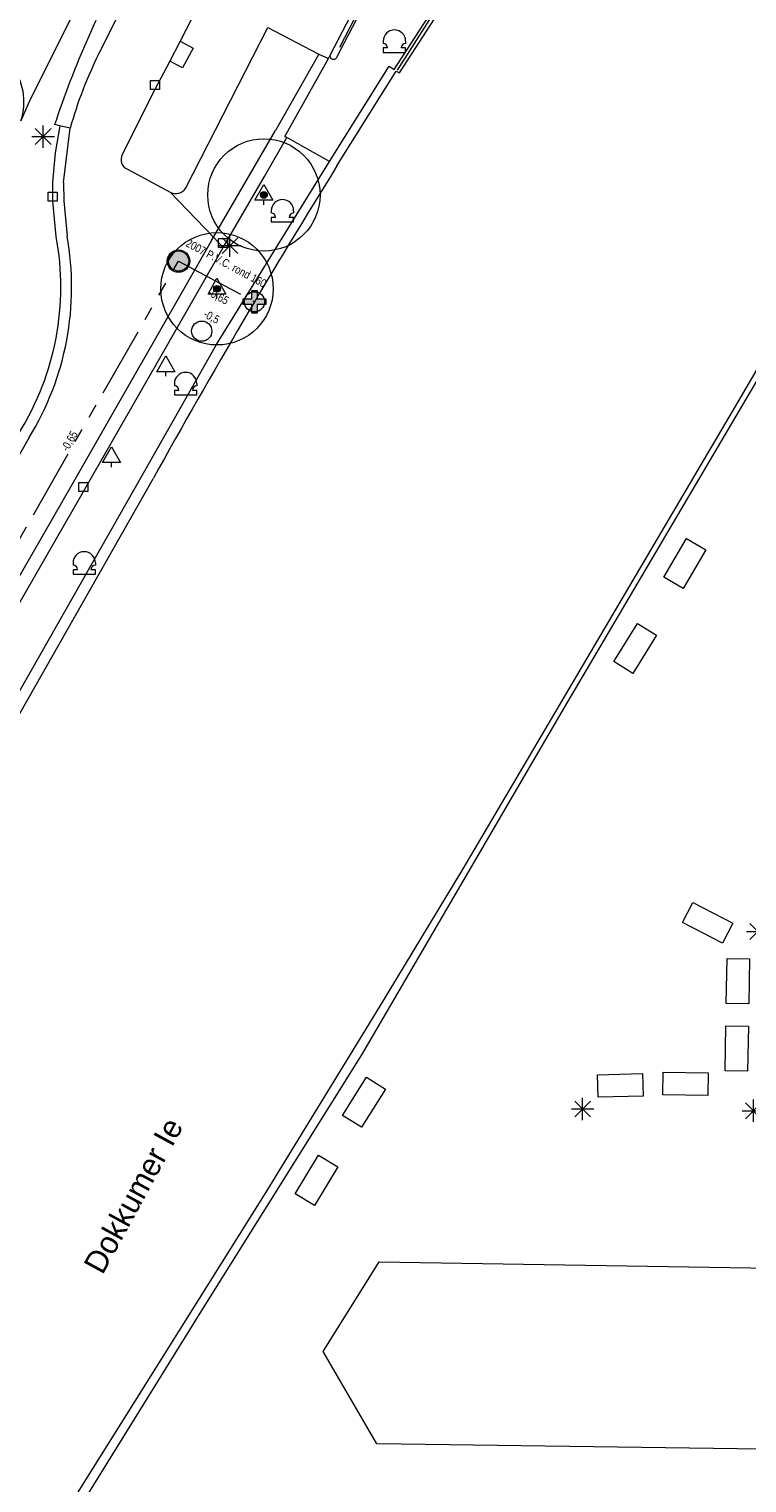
# Model space of a CAD drawing. Header units: millimetres. Extents: x 812 to 183790, y 13 to 580968.
# Tile 174 of 256: x 182710 to 182742, y 580682 to 580746. Entities that reach past the tile are written whole.
import ezdxf

# ---------------------------------------------------------------- set-up
doc = ezdxf.new("R2010")
doc.units = ezdxf.units.MM
doc.header["$LTSCALE"] = 5
for name, pattern in [('DGN2', [448.0004, 224.0002, -224.0002]), ('DGN3', [672.0006, 448.0004, -224.0002]), ('PHANTOM2', [1.25, 0.625, -0.125, 0.125, -0.125, 0.125, -0.125])]:
    doc.linetypes.add(name, pattern=pattern)
for name, color, linetype, lineweight in [('000 BOB begin', 252, 'Continuous', 13), ('000 BOB eind', 252, 'Continuous', 13), ('000 Specificaties_S', 252, 'Continuous', 13), ('025 FIKTIEVE PUT', 252, 'Continuous', 0), ('026 LOZINGSPUNT RWA', 252, 'Continuous', 13), ('047 HEMELWATER AFVOER', 252, 'PHANTOM2', 13), ('bank', 252, 'Continuous', 9), ('beheer openbare ruimte wegbeheer', 252, 'Continuous', 9), ('boom', 252, 'Continuous', 9), ('hek', 252, 'DGN3', 9), ('hoofdgebouw', 252, 'Continuous', 9), ('inspectie- rioolput', 252, 'Continuous', 9), ('kant verharding', 252, 'Continuous', 9), ('kolk', 252, 'Continuous', 9), ('lichtmast', 252, 'Continuous', 9), ('maaiveld', 6, 'Continuous', 0), ('N-XX-AL-M', 7, 'Continuous', 0), ('openbaar ruimte label', 252, 'Continuous', 9)]:
    doc.layers.add(name, color=color, linetype=linetype, lineweight=lineweight)
for name, color, linetype, lineweight, true_color in [('bolder', 7, 'Continuous', 0, 0xe17000), ('Kademuur breder dan 30cm', 1, 'Continuous', 0, 0xff0000), ('kunstwerk', 7, 'Continuous', 13, 0x00a800)]:
    doc.layers.add(name, color=color, linetype=linetype, lineweight=lineweight, true_color=true_color)
doc.styles.add('Arial Narrow', font='Arial Narrow.shx')
doc.styles.add('NLCS-ISO-M200-T18', font='txt', dxfattribs={"height": 0.36})
doc.styles.add('Styledgn000', font='dgn000.shx')
doc.dimstyles.new('NLCS-M200-T18-PIJL_X_L2_H1', dxfattribs={"dimscale": 0.2, "dimtxt": 0.36, "dimasz": 2, "dimexe": 2, "dimexo": 1, "dimgap": 0.7, "dimtad": 1, "dimzin": 0, "dimdsep": 46, "dimtxsty": 'NLCS-ISO-M200-T18', "dimcen": 0, "dimdle": 2, "dimclrd": 256, "dimclre": 256, "dimclrt": 256, "dimadec": 1, "dimazin": 0, "dimtfac": 1, "dimtofl": 0, "dimtmove": 1, "dimatfit": 0, "dimfxl": 2, "dimfxlon": 1, "dimtfillclr": 254, "dimtolj": 1, "dimtzin": 0, "dimlwd": 18, "dimlwe": 18, "dimarcsym": 0})

# ---------------------------------------------------------------- blocks, each defined once
blk = doc.blocks.new('BOOM2')
at = {"layer": 'boom', "color": 251, "linetype": 'Continuous', "lineweight": 0, "true_color": 0x696969}
blk.add_line((0, -0.433), (0, -0.233), dxfattribs=at)
at = {"layer": 'boom', "color": 251, "linetype": 'Continuous', "lineweight": 0, "true_color": 0x696969, "flags": 128}
blk.add_lwpolyline([(-0.4, -0.233), (0, 0.467), (0.4, -0.233), (-0.4, -0.233)], dxfattribs=at)
blk = doc.blocks.new('BOOM22')
at = {"layer": 'boom', "color": 251, "linetype": 'Continuous', "lineweight": 0, "true_color": 0x696969}
blk.add_line((0, -0.433), (0, -0.233), dxfattribs=at)
at = {"layer": 'boom', "color": 251, "linetype": 'Continuous', "lineweight": 0, "true_color": 0x696969, "flags": 128}
blk.add_lwpolyline([(-0.4, -0.233), (0, 0.467), (0.4, -0.233), (-0.4, -0.233)], dxfattribs=at)
blk = doc.blocks.new('SKOLK87')
at = {"layer": 'kolk', "color": 251, "linetype": 'Continuous', "lineweight": 0, "true_color": 0x696969, "flags": 128}
blk.add_lwpolyline([(-0.2, 0.4), (0.2, 0.4), (0.2, 0), (-0.2, 0), (-0.2, 0.4)], dxfattribs=at)
blk = doc.blocks.new('BOLDER')
at = {"layer": 'bolder', "color": 251, "linetype": 'Continuous', "lineweight": 0, "true_color": 0x696969}
for p, q in [((-0.5, 0), (-0.5, -0.1)), ((0.5, 0), (0.5, -0.1)), ((0.5, 0), (0.5, -0.1))]:
    blk.add_line(p, q, dxfattribs=at)
at = {"layer": 'bolder', "color": 251, "linetype": 'Continuous', "lineweight": 0, "true_color": 0x696969, "flags": 128}
blk.add_lwpolyline([(-0.3, -0.3), (-0.5, -0.3), (-0.5, -0.5), (0.5, -0.5), (0.5, -0.3), (0.3, -0.3)], dxfattribs=at)
at = {"layer": 'bolder', "color": 251, "linetype": 'Continuous', "lineweight": 0, "true_color": 0x696969}
for centre, radius, start, end in [((0, 0), 0.5, 0, 180), ((-0.5, -0.3), 0.2, 0, 90), ((0.5, -0.3), 0.2, 90, 180)]:
    blk.add_arc(centre, radius, start, end, dxfattribs=at)
blk = doc.blocks.new('BOLDER1')
at = {"layer": 'bolder', "color": 251, "linetype": 'Continuous', "lineweight": 0, "true_color": 0x696969}
for p, q in [((-0.5, 0), (-0.5, -0.1)), ((0.5, 0), (0.5, -0.1)), ((0.5, 0), (0.5, -0.1))]:
    blk.add_line(p, q, dxfattribs=at)
at = {"layer": 'bolder', "color": 251, "linetype": 'Continuous', "lineweight": 0, "true_color": 0x696969, "flags": 128}
blk.add_lwpolyline([(-0.3, -0.3), (-0.5, -0.3), (-0.5, -0.5), (0.5, -0.5), (0.5, -0.3), (0.3, -0.3)], dxfattribs=at)
at = {"layer": 'bolder', "color": 251, "linetype": 'Continuous', "lineweight": 0, "true_color": 0x696969}
for centre, radius, start, end in [((0, 0), 0.5, 0, 180), ((-0.5, -0.3), 0.2, 0, 90), ((0.5, -0.3), 0.2, 90, 180)]:
    blk.add_arc(centre, radius, start, end, dxfattribs=at)
blk = doc.blocks.new('BOLDER4')
at = {"layer": 'bolder', "color": 251, "linetype": 'Continuous', "lineweight": 0, "true_color": 0x696969}
for p, q in [((-0.5, 0), (-0.5, -0.1)), ((0.5, 0), (0.5, -0.1)), ((0.5, 0), (0.5, -0.1))]:
    blk.add_line(p, q, dxfattribs=at)
at = {"layer": 'bolder', "color": 251, "linetype": 'Continuous', "lineweight": 0, "true_color": 0x696969, "flags": 128}
blk.add_lwpolyline([(-0.3, -0.3), (-0.5, -0.3), (-0.5, -0.5), (0.5, -0.5), (0.5, -0.3), (0.3, -0.3)], dxfattribs=at)
at = {"layer": 'bolder', "color": 251, "linetype": 'Continuous', "lineweight": 0, "true_color": 0x696969}
for centre, radius, start, end in [((0, 0), 0.5, 0, 180), ((-0.5, -0.3), 0.2, 0, 90), ((0.5, -0.3), 0.2, 90, 180)]:
    blk.add_arc(centre, radius, start, end, dxfattribs=at)
blk = doc.blocks.new('SKOLK325')
at = {"layer": 'kolk', "color": 251, "linetype": 'Continuous', "lineweight": 0, "true_color": 0x696969, "flags": 128}
blk.add_lwpolyline([(-0.2, 0.4), (0.2, 0.4), (0.2, 0), (-0.2, 0), (-0.2, 0.4)], dxfattribs=at)
blk = doc.blocks.new('LANTP209')
at = {"layer": 'lichtmast', "color": 251, "linetype": 'Continuous', "lineweight": 0, "true_color": 0x696969}
for p, q in [((-0.5, 0), (0.5, 0.001)), ((0.354, -0.354), (-0.354, 0.354)), ((-0.354, -0.354), (0.354, 0.354)), ((0, -0.5), (0, 0.5))]:
    blk.add_line(p, q, dxfattribs=at)
blk = doc.blocks.new('RIOOLP277')
at = {"layer": 'inspectie- rioolput', "color": 251, "linetype": 'Continuous', "lineweight": 0, "true_color": 0x696969}
blk.add_circle((0, 0), 0.9, dxfattribs=at)
blk = doc.blocks.new('SKOLK802')
at = {"layer": 'kolk', "color": 251, "linetype": 'Continuous', "lineweight": 0, "true_color": 0x696969, "flags": 128}
blk.add_lwpolyline([(-0.2, 0.4), (0.2, 0.4), (0.2, 0), (-0.2, 0), (-0.2, 0.4)], dxfattribs=at)
blk = doc.blocks.new('BOLDER23')
at = {"layer": 'bolder', "color": 251, "linetype": 'Continuous', "lineweight": 0, "true_color": 0x696969}
for p, q in [((-0.5, 0), (-0.5, -0.1)), ((0.5, 0), (0.5, -0.1)), ((0.5, 0), (0.5, -0.1))]:
    blk.add_line(p, q, dxfattribs=at)
at = {"layer": 'bolder', "color": 251, "linetype": 'Continuous', "lineweight": 0, "true_color": 0x696969, "flags": 128}
blk.add_lwpolyline([(-0.3, -0.3), (-0.5, -0.3), (-0.5, -0.5), (0.5, -0.5), (0.5, -0.3), (0.3, -0.3)], dxfattribs=at)
at = {"layer": 'bolder', "color": 251, "linetype": 'Continuous', "lineweight": 0, "true_color": 0x696969}
for centre, radius, start, end in [((0, 0), 0.5, 0, 180), ((-0.5, -0.3), 0.2, 0, 90), ((0.5, -0.3), 0.2, 90, 180)]:
    blk.add_arc(centre, radius, start, end, dxfattribs=at)
blk = doc.blocks.new('BOOM692')
at = {"layer": 'boom', "color": 251, "linetype": 'Continuous', "lineweight": 0, "true_color": 0x696969}
blk.add_line((0, -0.433), (0, -0.233), dxfattribs=at)
at = {"layer": 'boom', "color": 251, "linetype": 'Continuous', "lineweight": 0, "true_color": 0x696969, "flags": 128}
blk.add_lwpolyline([(-0.4, -0.233), (0, 0.467), (0.4, -0.233), (-0.4, -0.233)], dxfattribs=at)
blk = doc.blocks.new('RIOOLP374')
at = {"layer": 'inspectie- rioolput', "color": 251, "linetype": 'Continuous', "lineweight": 0, "true_color": 0x696969}
blk.add_circle((0, 0), 0.9, dxfattribs=at)
blk = doc.blocks.new('LANTP455')
at = {"layer": 'lichtmast', "color": 251, "linetype": 'Continuous', "lineweight": 0, "true_color": 0x696969}
for p, q in [((-0.5, 0), (0.5, 0.001)), ((0.354, -0.354), (-0.354, 0.354)), ((-0.354, -0.354), (0.354, 0.354)), ((0, -0.5), (0, 0.5))]:
    blk.add_line(p, q, dxfattribs=at)
blk = doc.blocks.new('BOOM756')
at = {"layer": 'boom', "color": 251, "linetype": 'Continuous', "lineweight": 0, "true_color": 0x696969}
blk.add_line((0, -0.433), (0, -0.233), dxfattribs=at)
at = {"layer": 'boom', "color": 251, "linetype": 'Continuous', "lineweight": 0, "true_color": 0x696969, "flags": 128}
blk.add_lwpolyline([(-0.4, -0.233), (0, 0.467), (0.4, -0.233), (-0.4, -0.233)], dxfattribs=at)
blk = doc.blocks.new('SKOLK1223')
at = {"layer": 'kolk', "color": 251, "linetype": 'Continuous', "lineweight": 0, "true_color": 0x696969, "flags": 128}
blk.add_lwpolyline([(-0.2, 0.4), (0.2, 0.4), (0.2, 0), (-0.2, 0), (-0.2, 0.4)], dxfattribs=at)
blk = doc.blocks.new('RIOOLP480')
at = {"layer": 'inspectie- rioolput', "color": 251, "linetype": 'Continuous', "lineweight": 0, "true_color": 0x696969}
blk.add_circle((0, 0), 0.9, dxfattribs=at)
blk = doc.blocks.new('ZBANK49')
at = {"layer": 'bank', "color": 251, "linetype": 'Continuous', "lineweight": 0, "true_color": 0x696969}
for p, q in [((-1.008, -0.484), (-0.992, 0.516)), ((-0.992, 0.516), (1.008, 0.484)), ((1.008, 0.484), (0.992, -0.516))]:
    blk.add_line(p, q, dxfattribs=at)
at = {"layer": 'bank', "color": 251, "linetype": 'DGN2', "lineweight": 0, "true_color": 0x696969}
blk.add_line((0.992, -0.516), (-1.008, -0.484), dxfattribs=at)
blk = doc.blocks.new('ZBANK50')
at = {"layer": 'bank', "color": 251, "linetype": 'Continuous', "lineweight": 0, "true_color": 0x696969}
for p, q in [((-0.951, -0.587), (0.101, 1.113)), ((0.101, 1.113), (0.951, 0.587)), ((-0.101, -1.113), (-0.951, -0.587))]:
    blk.add_line(p, q, dxfattribs=at)
at = {"layer": 'bank', "color": 251, "linetype": 'DGN2', "lineweight": 0, "true_color": 0x696969}
blk.add_line((0.951, 0.587), (-0.101, -1.113), dxfattribs=at)
blk = doc.blocks.new('ZBANK51')
at = {"layer": 'bank', "color": 251, "linetype": 'DGN2', "lineweight": 0, "true_color": 0x696969}
blk.add_line((-0.937, -0.61), (0.074, 1.116), dxfattribs=at)
at = {"layer": 'bank', "color": 251, "linetype": 'Continuous', "lineweight": 0, "true_color": 0x696969}
for p, q in [((0.074, 1.116), (0.937, 0.61)), ((0.937, 0.61), (-0.074, -1.116)), ((-0.074, -1.116), (-0.937, -0.61))]:
    blk.add_line(p, q, dxfattribs=at)
blk = doc.blocks.new('ZBANK62')
at = {"layer": 'bank', "color": 251, "linetype": 'Continuous', "lineweight": 0, "true_color": 0x696969}
for p, q in [((-0.516, -0.992), (-0.484, 1.008)), ((-0.484, 1.008), (0.516, 0.992)), ((0.484, -1.008), (-0.516, -0.992))]:
    blk.add_line(p, q, dxfattribs=at)
at = {"layer": 'bank', "color": 251, "linetype": 'DGN2', "lineweight": 0, "true_color": 0x696969}
blk.add_line((0.516, 0.992), (0.484, -1.008), dxfattribs=at)
blk = doc.blocks.new('ZBANK64')
at = {"layer": 'bank', "color": 251, "linetype": 'DGN2', "lineweight": 0, "true_color": 0x696969}
blk.add_line((-0.516, -0.992), (-0.484, 1.008), dxfattribs=at)
at = {"layer": 'bank', "color": 251, "linetype": 'Continuous', "lineweight": 0, "true_color": 0x696969}
for p, q in [((-0.484, 1.008), (0.516, 0.992)), ((0.516, 0.992), (0.484, -1.008)), ((0.484, -1.008), (-0.516, -0.992))]:
    blk.add_line(p, q, dxfattribs=at)
blk = doc.blocks.new('ZBANK81')
at = {"layer": 'bank', "color": 251, "linetype": 'Continuous', "lineweight": 0, "true_color": 0x696969}
for p, q in [((-1.118, 0.014), (-0.659, 0.903)), ((-0.659, 0.903), (1.118, -0.014)), ((1.118, -0.014), (0.659, -0.903))]:
    blk.add_line(p, q, dxfattribs=at)
at = {"layer": 'bank', "color": 251, "linetype": 'DGN2', "lineweight": 0, "true_color": 0x696969}
blk.add_line((0.659, -0.903), (-1.118, 0.014), dxfattribs=at)
blk = doc.blocks.new('LANTP1521')
at = {"layer": 'lichtmast', "color": 251, "linetype": 'Continuous', "lineweight": 0, "true_color": 0x696969}
for p, q in [((-0.5, 0), (0.5, 0.001)), ((0.354, -0.354), (-0.354, 0.354)), ((-0.354, -0.354), (0.354, 0.354)), ((0, -0.5), (0, 0.5))]:
    blk.add_line(p, q, dxfattribs=at)
blk = doc.blocks.new('ZBANK97')
at = {"layer": 'bank', "color": 251, "linetype": 'Continuous', "lineweight": 0, "true_color": 0x696969}
for p, q in [((-1.012, 0.476), (0.988, 0.524)), ((-0.988, -0.524), (-1.012, 0.476)), ((0.988, 0.524), (1.012, -0.476))]:
    blk.add_line(p, q, dxfattribs=at)
at = {"layer": 'bank', "color": 251, "linetype": 'DGN2', "lineweight": 0, "true_color": 0x696969}
blk.add_line((1.012, -0.476), (-0.988, -0.524), dxfattribs=at)
blk = doc.blocks.new('ZBANK108')
at = {"layer": 'bank', "color": 251, "linetype": 'DGN2', "lineweight": 0, "true_color": 0x696969}
blk.add_line((-0.954, -0.582), (0.107, 1.113), dxfattribs=at)
at = {"layer": 'bank', "color": 251, "linetype": 'Continuous', "lineweight": 0, "true_color": 0x696969}
for p, q in [((0.107, 1.113), (0.954, 0.582)), ((0.954, 0.582), (-0.107, -1.113)), ((-0.107, -1.113), (-0.954, -0.582))]:
    blk.add_line(p, q, dxfattribs=at)
blk = doc.blocks.new('LANTP1685')
at = {"layer": 'lichtmast', "color": 251, "linetype": 'Continuous', "lineweight": 0, "true_color": 0x696969}
for p, q in [((-0.5, 0), (0.5, 0.001)), ((0.354, -0.354), (-0.354, 0.354)), ((-0.354, -0.354), (0.354, 0.354)), ((0, -0.5), (0, 0.5))]:
    blk.add_line(p, q, dxfattribs=at)
blk = doc.blocks.new('LANTP1686')
at = {"layer": 'lichtmast', "color": 251, "linetype": 'Continuous', "lineweight": 0, "true_color": 0x696969}
for p, q in [((-0.5, 0), (0.5, 0.001)), ((0.354, -0.354), (-0.354, 0.354)), ((-0.354, -0.354), (0.354, 0.354)), ((0, -0.5), (0, 0.5))]:
    blk.add_line(p, q, dxfattribs=at)
blk = doc.blocks.new('ZBANK118')
at = {"layer": 'bank', "color": 251, "linetype": 'Continuous', "lineweight": 0, "true_color": 0x696969}
for p, q in [((-0.947, -0.594), (0.093, 1.114)), ((0.093, 1.114), (0.947, 0.594)), ((-0.093, -1.114), (-0.947, -0.594))]:
    blk.add_line(p, q, dxfattribs=at)
at = {"layer": 'bank', "color": 251, "linetype": 'DGN2', "lineweight": 0, "true_color": 0x696969}
blk.add_line((0.947, 0.594), (-0.093, -1.114), dxfattribs=at)
blk = doc.blocks.new('BOOM')
at = {"ltscale": 0.1}
h = blk.add_hatch(color=256, dxfattribs=at)
edge = h.paths.add_edge_path()
edge.add_arc((0, 0), 0.15, 0, 360)
for radius in [2.5, 0.045]:
    blk.add_circle((0, 0), radius)
blk.add_circle((0, 0), 0.15, dxfattribs=at)
blk = doc.blocks.new('*D6760')
at = {"layer": 'Defpoints', "color": 0, "transparency": 16777216}
for p in [(182743.514, 580772.838), (182735.843, 580723.43)]:
    blk.add_point(p, dxfattribs=at)
at = {"layer": 'N-XX-AL-M', "linetype": 'Continuous', "lineweight": 18, "transparency": 16777216}
blk.add_line((182743.144, 580770.454), (182743.453, 580772.442), dxfattribs=at)
at = {"layer": 'N-XX-AL-M', "transparency": 16777216}
blk.add_solid([(182743.387, 580772.453), (182743.519, 580772.432), (182743.514, 580772.838)], dxfattribs=at)
at = {"layer": 'N-XX-AL-M', "transparency": 16777216, "insert": (182742.952, 580771.3), "char_height": 0.36, "attachment_point": 5, "rotation": 81.17483, "style": 'NLCS-ISO-M200-T18'}
blk.add_mtext('\\A1;R50.00', dxfattribs=at)
blk = doc.blocks.new('*D6761')
at = {"layer": 'Defpoints', "color": 0, "transparency": 16777216}
for p in [(182740.036, 580769.697), (182730.945, 580720.53)]:
    blk.add_point(p, dxfattribs=at)
at = {"layer": 'N-XX-AL-M', "linetype": 'Continuous', "lineweight": 18, "transparency": 16777216}
blk.add_line((182739.598, 580767.325), (182739.963, 580769.303), dxfattribs=at)
at = {"layer": 'N-XX-AL-M', "transparency": 16777216}
blk.add_solid([(182739.898, 580769.315), (182740.029, 580769.291), (182740.036, 580769.697)], dxfattribs=at)
at = {"layer": 'N-XX-AL-M', "transparency": 16777216, "insert": (182739.429, 580768.176), "char_height": 0.36, "attachment_point": 5, "rotation": 79.52419, "style": 'NLCS-ISO-M200-T18'}
blk.add_mtext('\\A1;R50.00', dxfattribs=at)
blk = doc.blocks.new('*D7117')
at = {"layer": 'Defpoints', "color": 0, "transparency": 16777216}
for p in [(182719.296, 580730.551), (182793.932, 580723.18)]:
    blk.add_point(p, dxfattribs=at)
at = {"layer": 'N-XX-AL-M', "linetype": 'Continuous', "lineweight": 18, "transparency": 16777216}
blk.add_line((182790.411, 580723.528), (182793.534, 580723.219), dxfattribs=at)
at = {"layer": 'N-XX-AL-M', "transparency": 16777216}
blk.add_solid([(182793.541, 580723.286), (182793.528, 580723.153), (182793.932, 580723.18)], dxfattribs=at)
at = {"layer": 'N-XX-AL-M', "transparency": 16777216, "insert": (182791.244, 580723.767), "char_height": 0.36, "attachment_point": 5, "rotation": 354.36026, "style": 'NLCS-ISO-M200-T18'}
blk.add_mtext('\\A1;R75.00', dxfattribs=at)

msp = doc.modelspace()

# ---------------------------------------------------------------- hatches: boundary and pattern name
at = {"layer": '025 FIKTIEVE PUT', "ltscale": 0.5, "extrusion": (0, 0, -1)}
msp.add_hatch(color=256, dxfattribs=at).paths.add_polyline_path([(-182719.732, 580733.645), (-182719.732, 580734.02), (-182720.107, 580734.02), (-182720.107, 580734.27), (-182719.732, 580734.27), (-182719.732, 580734.645), (-182719.482, 580734.645), (-182719.482, 580734.27), (-182719.107, 580734.27), (-182719.107, 580734.02), (-182719.482, 580734.02), (-182719.482, 580733.645)])
at = {"layer": '026 LOZINGSPUNT RWA', "ltscale": 0.5}
h = msp.add_hatch(color=256, dxfattribs=at)
edge = h.paths.add_edge_path()
edge.add_arc((182716.225, 580735.956), 0.5, 0, 360)

# ---------------------------------------------------------------- linework, layer by layer
at = {"layer": '025 FIKTIEVE PUT', "ltscale": 0.5, "flags": 128}
msp.add_lwpolyline([(182719.482, 580734.02), (182719.107, 580734.02), (182719.107, 580734.27), (182719.482, 580734.27), (182719.482, 580734.645), (182719.732, 580734.645), (182719.732, 580734.27), (182720.107, 580734.27), (182720.107, 580734.02), (182719.732, 580734.02), (182719.732, 580733.645), (182719.482, 580733.645), (182719.482, 580734.02)], close=True, dxfattribs=at)
at = {"layer": '026 LOZINGSPUNT RWA', "ltscale": 0.5}
msp.add_circle((182716.225, 580735.956), 0.5, dxfattribs=at)
at = {"layer": '047 HEMELWATER AFVOER', "flags": 128}
for points in [[(182672.516, 580659.575), (182716.225, 580735.956)], [(182716.225, 580735.956), (182719.606, 580734.145)]]:
    msp.add_lwpolyline(points, dxfattribs=at)
at = {"layer": 'beheer openbare ruimte wegbeheer', "color": 251, "lineweight": 0, "true_color": 0x696969}
for points in [[(182722.472, 580745.165), (182720.55, 580741.773)], [(182711.111, 580739.452), (182711.403, 580741.874)], [(182717.779, 580737.017), (182720.55, 580741.773)], [(182711.111, 580739.452), (182711.116, 580738.644)], [(182715.857, 580739.018), (182717.779, 580737.017)], [(182711.116, 580738.644), (182711.262, 580737.072)], [(182717.691, 580736.866), (182711.47, 580725.995)], [(182717.691, 580736.866), (182717.779, 580737.017)], [(182717.779, 580737.017), (182718.211, 580736.567)], [(182709.571, 580728.101), (182695.389, 580703.167)], [(182711.47, 580725.995), (182704.053, 580713.107)]]:
    msp.add_lwpolyline(points, dxfattribs=at)
msp.add_lwpolyline([(182709.571, 580728.101, 0.184935), (182711.262, 580737.072)], format="xyb", dxfattribs=at)
at = {"layer": 'hek', "color": 251, "linetype": 'DGN3', "lineweight": 0, "true_color": 0x696969}
for points in [[(182733.889, 580756.874), (182725.961, 580744.455)], [(182723.41, 580745.48), (182725.743, 580750)]]:
    msp.add_lwpolyline(points, dxfattribs=at)
at = {"layer": 'hoofdgebouw', "color": 251, "lineweight": 0, "true_color": 0x696969, "flags": 128}
msp.add_lwpolyline([(182766.89, 580690.85), (182766.79, 580682.74), (182726.139, 580683.315), (182725.06, 580683.33), (182722.66, 580687.43), (182725.16, 580691.42), (182748.13, 580691.05), (182748.59, 580726), (182745.33, 580728.05), (182755.31, 580743.91), (182761.552, 580742.23)], dxfattribs=at)
at = {"layer": 'Kademuur breder dan 30cm', "color": 251, "lineweight": 0, "true_color": 0x696969, "flags": 128}
msp.add_lwpolyline([(182723.28, 580740.193), (182725.919, 580744.414), (182726.071, 580744.327), (182730.443, 580751.105), (182734.07, 580756.778)], dxfattribs=at)
at = {"layer": 'Kademuur breder dan 30cm', "color": 251, "lineweight": 0, "true_color": 0x696969}
msp.add_lwpolyline([(182723.28, 580740.193, 0.012628), (182715.109, 580726.297)], format="xyb", dxfattribs=at)
at = {"layer": 'kant verharding', "color": 251, "lineweight": 0, "true_color": 0x696969, "flags": 128}
for points in [[(182719.593, 580762.839), (182713.616, 580751.065), (182713.697, 580751.02), (182713.279, 580750.464), (182709.619, 580743.144), (182709.21, 580742.198, 0.252004), (182708.76, 580744.71, 0.100651), (182707.936, 580745.402), (182705.614, 580746.599), (182699.86, 580749.58), (182693.964, 580752.386), (182693.035, 580750.286), (182692.99, 580750.37)], [(182723.983, 580760.973), (182723.802, 580760.614), (182717.364, 580747.841), (182716.303, 580745.737), (182716.876, 580745.43), (182716.407, 580744.553), (182715.834, 580744.86), (182715.174, 580743.59), (182713.721, 580740.698, 0.434134), (182713.949, 580740.04), (182715.857, 580739.018, 0.408253), (182716.545, 580739.215), (182720.208, 580746.352), (182722.472, 580745.165), (182722.476, 580745.163), (182722.905, 580744.973), (182722.979, 580745.116), (182725.511, 580750), (182730.004, 580758.663)], [(182730.287, 580758.548), (182725.849, 580750), (182723.279, 580745.05, -1), (182722.979, 580745.116)], [(182710.941, 580741.976), (182710.724, 580742.032, -0.05102), (182714.089, 580749.62), (182714.718, 580749.271), (182712.674, 580745.188, 0.046099), (182711.403, 580741.874), (182710.941, 580741.976), (182710.737, 580740.767), (182710.612, 580739.475), (182710.617, 580738.62), (182710.763, 580737.048, -0.186873), (182709.119, 580728.315), (182694.955, 580703.414), (182680.228, 580677.461), (182653.261, 580629.855, -0.018554), (182635.276, 580600.903), (182628.516, 580591.072), (182624.898, 580586.446), (182614.305, 580572.958), (182599.231, 580554.013, -0.028482), (182586.256, 580539.108), (182569.189, 580521.453)]]:
    msp.add_lwpolyline(points, format="xyb", dxfattribs=at)
for points in [[(182632.937, 580587.237), (182640.899, 580599.294), (182650.773, 580614.573), (182660.001, 580630.275), (182677.995, 580662.01), (182680.731, 580666.72), (182684.853, 580674.111), (182714.674, 580726.544), (182717.916, 580732.25), (182722.947, 580740.383), (182725.604, 580744.628), (182725.828, 580744.488), (182729.074, 580749.499), (182733.88, 580756.984), (182733.952, 580757.101)], [(182716.303, 580745.737), (182715.834, 580744.86)], [(182685.462, 580679.184), (182691.849, 580690.485), (182697.032, 580699.548), (182704.574, 580712.81), (182711.991, 580725.697), (182718.211, 580736.567), (182720.051, 580739.726), (182721.051, 580741.453), (182720.955, 580741.507), (182722.905, 580744.973)], [(182722.947, 580740.383), (182721.051, 580741.453)]]:
    msp.add_lwpolyline(points, dxfattribs=at)
at = {"layer": 'kunstwerk', "color": 251, "lineweight": 0, "true_color": 0x696969, "flags": 128}
msp.add_lwpolyline([(182616.54, 580537.252), (182620.658, 580542.954), (182626.992, 580552.141), (182634.202, 580562.589), (182639.92, 580571.07), (182645.327, 580578.893), (182650.737, 580587.072), (182657.232, 580597.273), (182662.025, 580604.746), (182668.985, 580615.704), (182677.8, 580629.591), (182681.972, 580635.749), (182688.925, 580645.895), (182696.512, 580656.976), (182699.791, 580661.745), (182703.709, 580667.956), (182708.915, 580675.985), (182712.265, 580681.186), (182717.112, 580689.014), (182724.382, 580700.629), (182733.414, 580716.088), (182743.941, 580733.971)], dxfattribs=at)
at = {"layer": 'maaiveld', "color": 251, "lineweight": 0, "true_color": 0x696969, "flags": 128}
msp.add_lwpolyline([(182752.9, 580750), (182751.015, 580746.552), (182740.873, 580729.265), (182728.877, 580708.917), (182725.163, 580702.755), (182720.108, 580694.522), (182711.086, 580680.129), (182703.452, 580668.004)], dxfattribs=at)
msp.add_lwpolyline([(182752.9, 580750), (182751.015, 580746.552), (182740.873, 580729.265), (182728.877, 580708.917), (182725.163, 580702.755), (182720.108, 580694.522), (182711.086, 580680.129), (182703.452, 580668.004)], dxfattribs=at)
at = {"layer": 'maaiveld', "color": 251, "lineweight": 0, "true_color": 0x696969}
msp.add_lwpolyline([(182687.382, 580677.546), (182715.109, 580726.297)], dxfattribs=at)

# ---------------------------------------------------------------- block references
at = {"color": 251, "linetype": 'Continuous', "lineweight": 0, "true_color": 0x696969}
for name, p in [('BOLDER4', (182725.835, 580745.742)), ('SKOLK325', (182715.174, 580743.59)), ('LANTP209', (182710.197, 580741.496)), ('BOOM692', (182720.027, 580738.9)), ('SKOLK1223', (182710.617, 580738.62)), ('BOLDER1', (182720.85, 580738.197)), ('SKOLK87', (182718.211, 580736.567)), ('LANTP455', (182718.515, 580736.643)), ('BOOM22', (182717.938, 580734.724)), ('BOOM756', (182715.655, 580731.266)), ('BOLDER', (182716.542, 580730.503)), ('BOOM2', (182713.24, 580727.22)), ('SKOLK802', (182711.991, 580725.697)), ('ZBANK51', (182738.766, 580722.499)), ('BOLDER23', (182712.028, 580722.523)), ('ZBANK50', (182736.552, 580718.722)), ('ZBANK81', (182739.78, 580706.507)), ('LANTP1685', (182742.019, 580706.12)), ('ZBANK64', (182741.129, 580703.912)), ('ZBANK62', (182741.08, 580700.919)), ('ZBANK108', (182724.482, 580698.524)), ('ZBANK97', (182735.896, 580699.273)), ('ZBANK49', (182738.797, 580699.343)), ('LANTP1686', (182734.218, 580698.225)), ('LANTP1521', (182741.819, 580698.147)), ('ZBANK118', (182722.367, 580695.05))]:
    msp.add_blockref(name, p, dxfattribs=at)
at = {"linetype": 'Continuous', "lineweight": 0, "xscale": 0.5, "yscale": 0.5}
for name, p in [('RIOOLP480', (182716.23, 580735.96)), ('RIOOLP374', (182719.607, 580734.145)), ('RIOOLP277', (182717.26, 580732.84))]:
    msp.add_blockref(name, p, dxfattribs=at)
at = {"layer": 'boom'}
for p in [(182720.027, 580738.9), (182717.938, 580734.724)]:
    msp.add_blockref('BOOM', p, dxfattribs=at)

# ---------------------------------------------------------------- texts
at = {"layer": '000 BOB begin', "insert": (182717.992, 580734.356), "char_height": 0.36, "attachment_point": 5, "rotation": 331.92507, "line_spacing_factor": 0.6, "style": 'Arial Narrow'}
msp.add_mtext('-0,65', dxfattribs=at)
at = {"layer": '000 BOB eind', "char_height": 0.36, "attachment_point": 5, "line_spacing_factor": 0.6, "style": 'Arial Narrow'}
for s, insert, rotation in [('-0,5', (182717.683, 580733.451), 331.92507), ('-0,65', (182711.396, 580727.93), 60.16057)]:
    msp.add_mtext(s, dxfattribs=dict(at, insert=insert, rotation=rotation))
at = {"layer": '000 Specificaties_S', "insert": (182718.347, 580735.859), "char_height": 0.36, "attachment_point": 5, "rotation": 331.8247, "line_spacing_factor": 0.6, "style": 'Arial Narrow'}
msp.add_mtext('2007 P.V.C. rond 160', dxfattribs=at)
at = {"layer": 'openbaar ruimte label', "color": 251, "linetype": 'Continuous', "lineweight": 0, "true_color": 0x696969, "insert": (182714.223, 580694.373), "char_height": 1, "attachment_point": 5, "rotation": 61.4, "line_spacing_factor": 0.8, "style": 'Styledgn000'}
msp.add_mtext('{\\C251;Dokkumer Ie}', dxfattribs=at)

# ---------------------------------------------------------------- dimensions: what is measured, and where the dimension line sits
at = {"layer": 'N-XX-AL-M'}
for center, mpoint, picture, middle in [((182735.843, 580723.43), (182743.514, 580772.838), '*D6760', (182743.268, 580771.251)), ((182730.945, 580720.53), (182740.036, 580769.697), '*D6761', (182739.744, 580768.117)), ((182719.296, 580730.551), (182793.932, 580723.18), '*D7117', (182791.213, 580723.449))]:
    dim = msp.add_radius_dim(center=center, mpoint=mpoint, dimstyle='NLCS-M200-T18-PIJL_X_L2_H1', dxfattribs=at)
    dim.commit()
    dim.dimension.update_dxf_attribs({"geometry": picture, "text_midpoint": middle, "dimtype": 164})

doc.saveas('drawing.dxf')
